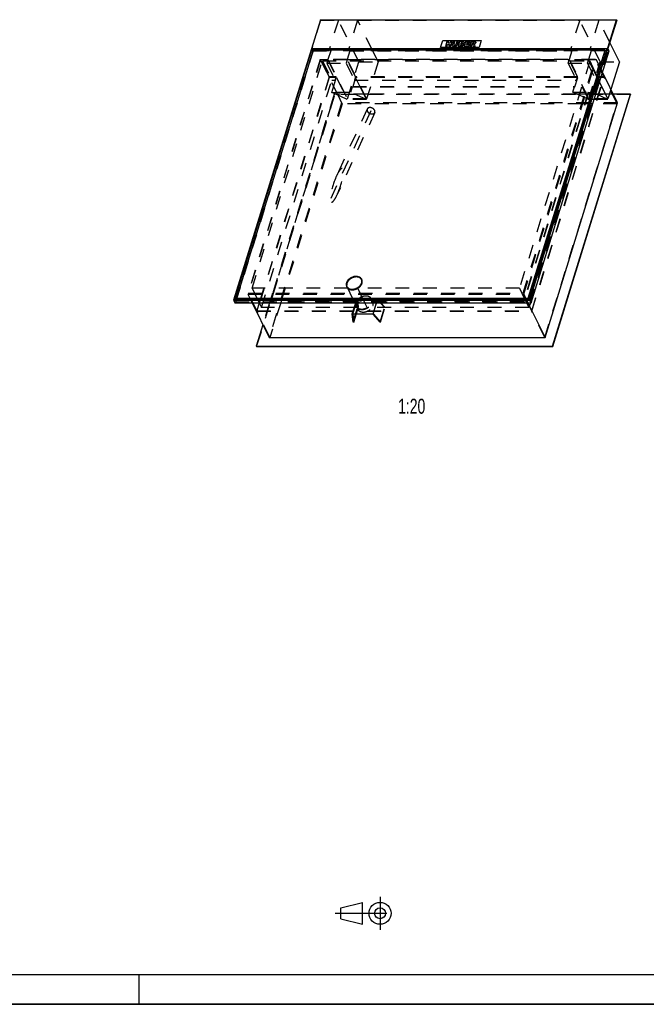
# Model space of a CAD drawing. Header units: millimetres. Extents: x 0 to 8400, y 0 to 5940.
# Tile 2 of 4: x 4200 to 6300, y 0 to 3300. Entities that reach past the tile are written whole.
import ezdxf

# ---------------------------------------------------------------- set-up
doc = ezdxf.new("R2010")
doc.units = ezdxf.units.MM
doc.header["$LTSCALE"] = 462
doc.linetypes.add('CENTER', pattern=[0.6, 0.375, -0.075, 0.075, -0.075])
doc.linetypes.add('HIDDEN', pattern=[0.2, 0.1, -0.1])
doc.layers.get('0').update_dxf_attribs({"linetype": 'CONTINUOUS'})
for name, color, linetype in [('_ACHSEN', 7, 'CONTINUOUS'), ('_KURVEN', 7, 'CONTINUOUS'), ('_ZEICHNUNGSELEM', 7, 'CONTINUOUS'), ('DEFAULT_2', 8, 'HIDDEN')]:
    doc.layers.add(name, color=color, linetype=linetype)
doc.styles.get("Standard").update_dxf_attribs({"font": 'txt', "width": 0.7})

# ---------------------------------------------------------------- blocks, each defined once
blk = doc.blocks.new('PROJEKTIONSMETHODE_1_BL3', base_point=(5360, 305))
at = {"color": 2, "linetype": 'CONTINUOUS'}
for p, q in [((5275.7, 323.3), (5349, 341.7)), ((5349, 268.3), (5349, 341.7)), ((5275.7, 286.7), (5275.7, 323.3)), ((5275.7, 286.7), (5349, 268.3))]:
    blk.add_line(p, q, dxfattribs=at)
at = {"color": 2, "linetype": 'CENTER'}
for p, q in [((5407.7, 360), (5407.7, 250)), ((5257.3, 305), (5462.7, 305))]:
    blk.add_line(p, q, dxfattribs=at)
at = {"color": 2, "linetype": 'CONTINUOUS'}
for radius in [36.7, 18.3]:
    blk.add_circle((5407.7, 305), radius, dxfattribs=at)

msp = doc.modelspace()

# ---------------------------------------------------------------- linework, layer by layer
at = {"color": 7, "linetype": 'CONTINUOUS'}
for p, q in [((5207.579, 3299.614), (4917.1, 2359.622)), ((5207.579, 3299.614), (6200.483, 3299.614)), ((5910.004, 2359.622), (6200.483, 3299.614)), ((6201.093, 3298.371), (6200.483, 3299.614)), ((6201.093, 3298.371), (6171.561, 3202.805)), ((5179.405, 3202.482), (4919.426, 2361.189)), ((6168.625, 3202.482), (5179.405, 3202.482)), ((5182.796, 3195.572), (5179.405, 3202.482)), ((5908.646, 2361.189), (6168.625, 3202.482)), ((6175.222, 3195.346), (6171.561, 3202.805)), ((6209.859, 3158.509), (6177.96, 3223.512)), ((5183.479, 3197.782), (4926.405, 2365.889)), ((6161.646, 3197.782), (5183.479, 3197.782)), ((5904.572, 2365.889), (6161.646, 3197.782)), ((5905.182, 2364.646), (6162.256, 3196.539)), ((5914.274, 2350.92), (6175.222, 3195.346)), ((6161.646, 3197.782), (6162.256, 3196.539)), ((6166.32, 3195.023), (6161.788, 3195.023)), ((6209.859, 3158.509), (6181.335, 3066.207)), ((6203.566, 3020.906), (6153.097, 3123.751)), ((5985.654, 2205.463), (6246.602, 3049.889)), ((5986.264, 2204.22), (6247.212, 3048.646)), ((6246.602, 3049.889), (6189.343, 3049.889)), ((6246.602, 3049.889), (6247.212, 3048.646)), ((5960.531, 2234.446), (6203.566, 3020.906)), ((5345.786, 2428.24), (5345.176, 2429.483)), ((5297.309, 2404.451), (5296.699, 2405.694)), ((4917.1, 2359.622), (4921.37, 2350.92)), ((4917.1, 2359.622), (5910.004, 2359.622)), ((4919.426, 2361.189), (5908.646, 2361.189)), ((4921.37, 2350.92), (5914.274, 2350.92)), ((4926.674, 2365.34), (4925.392, 2361.189)), ((4926.405, 2365.889), (4927.015, 2364.646)), ((4926.405, 2365.889), (5904.572, 2365.889)), ((4927.015, 2364.646), (5905.182, 2364.646)), ((4978.629, 2350.92), (5035.786, 2234.446)), ((5903.374, 2350.92), (5960.531, 2234.446)), ((5904.572, 2365.889), (5905.182, 2364.646)), ((5910.004, 2359.622), (5914.274, 2350.92)), ((5014.875, 2277.058), (4992.75, 2205.463)), ((5035.786, 2234.446), (5960.531, 2234.446)), ((4992.75, 2205.463), (4993.36, 2204.22)), ((4992.75, 2205.463), (5985.654, 2205.463)), ((4993.36, 2204.22), (5986.264, 2204.22)), ((5985.654, 2205.463), (5986.264, 2204.22)), ((0, 0), (8400, 0))]:
    msp.add_line(p, q, dxfattribs=at)
at = {"color": 5, "linetype": 'CONTINUOUS'}
msp.add_line((100, 100), (8300, 100), dxfattribs=at)
at = {"color": 3, "linetype": 'CONTINUOUS'}
for p, q in [((4600, 0), (4600, 100)), ((8400, 0), (0, 0))]:
    msp.add_line(p, q, dxfattribs=at)
at = {"color": 7, "linetype": 'CONTINUOUS'}
for points, knots in [([(5295.729, 2416.35), (5295.294, 2414.538), (5294.95, 2410.859), (5295.924, 2407.272), (5296.699, 2405.694)], [0, 0, 0, 0, 0.51457261, 1, 1, 1, 1]), ([(5327.473, 2438.738), (5323.963, 2438.738), (5316.787, 2437.462), (5308.691, 2433.389), (5303.15, 2428.833), (5298.742, 2423.86), (5296.46, 2419.395), (5295.729, 2416.35)], [0, 0, 0, 0, 0.25462812, 0.51872761, 0.64829871, 0.77285296, 1, 1, 1, 1]), ([(5314.402, 2396.439), (5319.1, 2396.439), (5326.296, 2398.14), (5334.586, 2402.818), (5339.947, 2407.424), (5343.973, 2412.769), (5346.375, 2418.513), (5346.931, 2424.279), (5345.955, 2427.895), (5345.176, 2429.483)], [0, 0, 0, 0, 0.26993976, 0.40942691, 0.54510671, 0.67292577, 0.7905546, 0.89836222, 1, 1, 1, 1]), ([(5345.176, 2429.483), (5344.477, 2430.908), (5342.522, 2433.599), (5338.339, 2436.562), (5333.177, 2438.366), (5329.418, 2438.738), (5327.473, 2438.738)], [0, 0, 0, 0, 0.2268552, 0.46504579, 0.72205395, 1, 1, 1, 1]), ([(5296.699, 2405.694), (5297.398, 2404.269), (5299.353, 2401.578), (5303.536, 2398.615), (5308.698, 2396.811), (5312.457, 2396.439), (5314.402, 2396.439)], [0, 0, 0, 0, 0.2268552, 0.46504579, 0.72205395, 1, 1, 1, 1])]:
    msp.add_open_spline(points, degree=3, knots=knots, dxfattribs=at)
at = {"layer": '_ACHSEN', "color": 8, "linetype": 'HIDDEN'}
for p, q in [((5346.684, 2428.68), (5346.074, 2429.924)), ((5299.822, 2399.504), (4978.774, 2399.504)), ((5296.411, 2404.01), (5295.801, 2405.253)), ((5308.061, 2382.713), (5299.822, 2399.504)), ((5316.927, 2364.646), (5308.061, 2382.713)), ((5874.966, 2399.504), (5332.864, 2399.504)), ((5341.104, 2382.713), (5332.864, 2399.504)), ((5349.97, 2364.646), (5341.104, 2382.713)), ((5329.107, 2355.614), (5041.321, 2355.614)), ((5329.717, 2354.371), (5041.931, 2354.371)), ((5318.624, 2361.189), (5316.927, 2364.646)), ((5323.663, 2350.92), (5318.624, 2361.189)), ((5331.546, 2334.856), (5323.663, 2350.92)), ((5329.717, 2354.371), (5329.107, 2355.614)), ((5351.667, 2361.189), (5349.97, 2364.646)), ((5356.706, 2350.92), (5351.667, 2361.189)), ((5364.589, 2334.856), (5356.706, 2350.92)), ((5379.804, 2361.189), (5378.408, 2364.033)), ((5383.289, 2354.087), (5379.804, 2361.189)), ((5888.697, 2355.614), (5379.857, 2355.614)), ((5380.467, 2354.371), (5379.857, 2355.614)), ((5889.308, 2354.371), (5380.467, 2354.371)), ((5331.546, 2334.856), (5010.499, 2334.856)), ((5333.016, 2329.417), (5328.745, 2338.119)), ((5906.691, 2334.856), (5364.589, 2334.856))]:
    msp.add_line(p, q, dxfattribs=at)
for centre, radius, start, end in [((5315.963, 2410.1), 21.148, 162.825073, 164.233642), ((5333.593, 2422.256), 14.582, 26.138855, 28.54528), ((5328.053, 2422.074), 19.235, 346.497862, 348.055308), ((5309.505, 2410.435), 14.585, 203.383596, 206.137967), ((5370.007, 2347.585), 14.788, 13.043901, 26.084802)]:
    msp.add_arc(centre, radius, start, end, dxfattribs=at)
at = {"layer": '_ACHSEN', "color": 7, "linetype": 'CONTINUOUS'}
for centre, radius, start, end in [((5333.552, 2422.234), 14.629, 28.546578, 31.547818), ((5309.548, 2410.454), 14.632, 200.729123, 203.382654)]:
    msp.add_arc(centre, radius, start, end, dxfattribs=at)
for points, knots in [([(5295.148, 2417.588), (5294.507, 2415.515), (5294.027, 2412.264), (5294.65, 2408.084), (5295.357, 2406.157), (5295.801, 2405.253)], [0, 0, 0, 0, 0.51611132, 0.76043424, 1, 1, 1, 1]), ([(5295.61, 2415.847), (5295.11, 2414.075), (5294.588, 2410.482), (5295.251, 2406.892), (5295.863, 2405.275)], [0, 0, 0, 0, 0.51567821, 1, 1, 1, 1]), ([(5346.074, 2429.924), (5345.601, 2430.887), (5344.424, 2432.734), (5341.223, 2435.941), (5335.74, 2438.763), (5327.983, 2439.883), (5319.62, 2438.85), (5312.78, 2436.295), (5307.685, 2433.326), (5301.109, 2428.409), (5296.71, 2422.644), (5295.148, 2417.588)], [0, 0, 0, 0, 0.05091151, 0.10296447, 0.21356317, 0.3362482, 0.46979736, 0.60942018, 0.67961562, 0.74886961, 1, 1, 1, 1]), ([(5295.801, 2405.253), (5296.273, 2404.29), (5297.451, 2402.443), (5300.651, 2399.236), (5306.135, 2396.414), (5313.891, 2395.293), (5322.255, 2396.326), (5329.094, 2398.881), (5334.19, 2401.851), (5340.766, 2406.768), (5345.165, 2412.533), (5346.727, 2417.588)], [0, 0, 0, 0, 0.05091151, 0.10296447, 0.21356317, 0.3362482, 0.46979736, 0.60942018, 0.67961562, 0.74886961, 1, 1, 1, 1]), ([(5346.019, 2429.888), (5345.11, 2431.369), (5342.659, 2434.102), (5339.477, 2435.89), (5337.758, 2436.577)], [0, 0, 0, 0, 0.48420443, 1, 1, 1, 1]), ([(5346.871, 2418.093), (5347.238, 2419.826), (5347.482, 2423.332), (5346.526, 2426.733), (5345.786, 2428.24)], [0, 0, 0, 0, 0.51344711, 1, 1, 1, 1]), ([(5346.727, 2417.588), (5347.368, 2419.661), (5347.848, 2422.913), (5347.224, 2427.093), (5346.518, 2429.019), (5346.074, 2429.924)], [0, 0, 0, 0, 0.51611132, 0.76043424, 1, 1, 1, 1]), ([(5297.309, 2404.451), (5298.052, 2402.935), (5300.174, 2400.082), (5303.12, 2398.127), (5304.727, 2397.357)], [0, 0, 0, 0, 0.48641825, 1, 1, 1, 1])]:
    msp.add_open_spline(points, degree=3, knots=knots, dxfattribs=at)
at = {"layer": '_ACHSEN', "color": 8, "linetype": 'HIDDEN'}
for points, knots in [([(5328.083, 2437.495), (5323.385, 2437.495), (5316.189, 2435.793), (5307.899, 2431.116), (5302.537, 2426.509), (5298.512, 2421.165), (5296.109, 2415.421), (5295.554, 2409.655), (5296.529, 2406.039), (5297.309, 2404.451)], [0, 0, 0, 0, 0.26993976, 0.40942691, 0.54510671, 0.67292577, 0.7905546, 0.89836222, 1, 1, 1, 1]), ([(5337.758, 2436.577), (5334.036, 2438.066), (5327.565, 2438.73), (5319.189, 2437.191), (5312.812, 2434.786), (5306.95, 2431.294), (5300.495, 2425.685), (5296.949, 2420.199), (5295.758, 2416.345)], [0, 0, 0, 0, 0.2352861, 0.36516908, 0.49896742, 0.63292484, 0.76326008, 1, 1, 1, 1]), ([(5315.012, 2395.195), (5318.522, 2395.195), (5325.698, 2396.471), (5333.794, 2400.545), (5339.335, 2405.101), (5343.743, 2410.073), (5346.025, 2414.539), (5346.756, 2417.583)], [0, 0, 0, 0, 0.25462812, 0.51872761, 0.64829871, 0.77285296, 1, 1, 1, 1]), ([(5345.786, 2428.24), (5345.087, 2429.665), (5343.132, 2432.355), (5338.949, 2435.319), (5333.787, 2437.123), (5330.028, 2437.495), (5328.083, 2437.495)], [0, 0, 0, 0, 0.2268552, 0.46504579, 0.72205395, 1, 1, 1, 1]), ([(5332.864, 2399.504), (5336.285, 2401.494), (5342.265, 2406.286), (5346.284, 2412.936), (5347.337, 2416.345)], [0, 0, 0, 0, 0.52587677, 1, 1, 1, 1]), ([(5347.337, 2416.345), (5347.978, 2418.418), (5348.458, 2421.67), (5347.835, 2425.85), (5347.128, 2427.776), (5346.684, 2428.68)], [0, 0, 0, 0, 0.51611132, 0.76043424, 1, 1, 1, 1]), ([(5296.411, 2404.01), (5296.617, 2403.589), (5297.531, 2401.933), (5298.769, 2400.46), (5299.822, 2399.504)], [0, 0, 0, 0, 0.24786351, 1, 1, 1, 1]), ([(5299.822, 2399.504), (5300.736, 2398.672), (5302.818, 2397.179), (5306.423, 2395.583), (5310.471, 2394.616), (5316.409, 2394.19), (5324.199, 2395.372), (5330.078, 2397.882), (5332.864, 2399.504)], [0, 0, 0, 0, 0.10566755, 0.21709685, 0.33511332, 0.45968851, 0.72432928, 1, 1, 1, 1]), ([(5299.822, 2399.504), (5300.736, 2398.672), (5302.818, 2397.179), (5306.423, 2395.583), (5310.471, 2394.616), (5316.409, 2394.19), (5324.199, 2395.372), (5330.078, 2397.882), (5332.864, 2399.504)], [0, 0, 0, 0, 0.10566755, 0.21709685, 0.33511332, 0.45968851, 0.72432928, 1, 1, 1, 1]), ([(5304.727, 2397.357), (5305.48, 2396.997), (5308.754, 2395.684), (5312.326, 2395.195), (5315.012, 2395.195)], [0, 0, 0, 0, 0.23708005, 1, 1, 1, 1]), ([(5328.092, 2350.455), (5327.452, 2348.381), (5326.972, 2345.13), (5327.595, 2340.95), (5328.302, 2339.023), (5328.745, 2338.119)], [0, 0, 0, 0, 0.51611132, 0.76043424, 1, 1, 1, 1]), ([(5329.717, 2354.371), (5329.55, 2354.051), (5328.921, 2352.783), (5328.403, 2351.46), (5328.092, 2350.455)], [0, 0, 0, 0, 0.25566991, 1, 1, 1, 1]), ([(5328.745, 2338.119), (5329.218, 2337.156), (5330.396, 2335.309), (5333.596, 2332.102), (5339.079, 2329.28), (5346.836, 2328.16), (5355.199, 2329.193), (5362.039, 2331.748), (5367.134, 2334.717), (5373.71, 2339.634), (5378.109, 2345.399), (5379.672, 2350.455)], [0, 0, 0, 0, 0.05091151, 0.10296447, 0.21356317, 0.3362482, 0.46979736, 0.60942018, 0.67961562, 0.74886961, 1, 1, 1, 1]), ([(5378.408, 2364.033), (5377.969, 2364.928), (5376.892, 2366.648), (5374.006, 2369.675), (5369.095, 2372.47), (5362.066, 2373.884), (5354.364, 2373.426), (5346.591, 2371.146), (5337.241, 2366.112), (5331.483, 2360.162), (5329.107, 2355.614)], [0, 0, 0, 0, 0.05065299, 0.10229206, 0.21127632, 0.3312744, 0.46192144, 0.59968527, 0.73926246, 1, 1, 1, 1]), ([(5383.289, 2354.087), (5382.816, 2355.05), (5381.639, 2356.897), (5378.439, 2360.104), (5372.955, 2362.926), (5365.198, 2364.047), (5356.835, 2363.014), (5349.996, 2360.459), (5344.9, 2357.49), (5338.324, 2352.572), (5333.925, 2346.808), (5332.363, 2341.752)], [0, 0, 0, 0, 0.05091151, 0.10296447, 0.21356317, 0.3362482, 0.46979737, 0.60942018, 0.67961562, 0.74886961, 1, 1, 1, 1]), ([(5379.857, 2355.614), (5379.997, 2357.072), (5379.919, 2359.984), (5379.03, 2362.766), (5378.408, 2364.033)], [0, 0, 0, 0, 0.50923848, 1, 1, 1, 1]), ([(5379.672, 2350.455), (5379.772, 2350.78), (5380.135, 2352.063), (5380.373, 2353.383), (5380.467, 2354.371)], [0, 0, 0, 0, 0.255631, 1, 1, 1, 1]), ([(5383.942, 2341.752), (5384.412, 2343.271), (5384.999, 2346.338), (5384.752, 2349.464), (5384.414, 2350.923)], [0, 0, 0, 0, 0.51501368, 1, 1, 1, 1]), ([(5332.363, 2341.752), (5331.722, 2339.679), (5331.242, 2336.427), (5331.865, 2332.247), (5332.572, 2330.321), (5333.016, 2329.417)], [0, 0, 0, 0, 0.51611132, 0.76043424, 1, 1, 1, 1]), ([(5331.546, 2334.856), (5332.46, 2334.025), (5334.543, 2332.531), (5338.147, 2330.935), (5342.195, 2329.969), (5348.133, 2329.543), (5355.923, 2330.725), (5361.802, 2333.235), (5364.589, 2334.856)], [0, 0, 0, 0, 0.10566755, 0.21709685, 0.33511332, 0.45968851, 0.72432928, 1, 1, 1, 1]), ([(5333.016, 2329.417), (5333.489, 2328.454), (5334.666, 2326.607), (5337.866, 2323.4), (5343.35, 2320.578), (5351.106, 2319.457), (5359.47, 2320.49), (5366.309, 2323.045), (5371.405, 2326.014), (5377.981, 2330.932), (5382.38, 2336.696), (5383.942, 2341.752)], [0, 0, 0, 0, 0.05091151, 0.10296447, 0.21356317, 0.3362482, 0.46979737, 0.60942018, 0.67961562, 0.74886961, 1, 1, 1, 1])]:
    msp.add_open_spline(points, degree=3, knots=knots, dxfattribs=at)
at = {"layer": '_KURVEN', "color": 4, "linetype": 'CONTINUOUS'}
for p, q in [((5610.751, 3206.399), (5618.013, 3229.898)), ((5739.7, 3206.399), (5610.751, 3206.399)), ((5618.013, 3229.898), (5746.962, 3229.898)), ((5631.454, 3225.982), (5626.613, 3210.315)), ((5626.613, 3210.315), (5632.305, 3210.315)), ((5637.147, 3225.982), (5631.454, 3225.982)), ((5632.305, 3210.315), (5634.264, 3216.652)), ((5634.264, 3216.652), (5640.484, 3216.652)), ((5635.452, 3220.5), (5637.147, 3225.982)), ((5641.672, 3220.5), (5635.452, 3220.5)), ((5640.484, 3216.652), (5638.525, 3210.315)), ((5638.525, 3210.315), (5644.243, 3210.315)), ((5643.367, 3225.982), (5641.672, 3220.5)), ((5649.084, 3225.982), (5643.367, 3225.982)), ((5644.243, 3210.315), (5649.084, 3225.982)), ((5652.879, 3225.982), (5649.992, 3216.642)), ((5658.558, 3225.982), (5652.879, 3225.982)), ((5655.603, 3216.417), (5658.558, 3225.982)), ((5664.854, 3225.982), (5661.898, 3216.417)), ((5670.533, 3225.982), (5664.854, 3225.982)), ((5667.647, 3216.642), (5670.533, 3225.982)), ((5674.316, 3225.982), (5669.474, 3210.315)), ((5669.474, 3210.315), (5679.301, 3210.315)), ((5684.971, 3225.982), (5674.316, 3225.982)), ((5676.257, 3213.681), (5677.238, 3216.855)), ((5679.16, 3213.681), (5676.257, 3213.681)), ((5677.238, 3216.855), (5680.128, 3216.855)), ((5678.159, 3219.837), (5679.077, 3222.808)), ((5680.635, 3219.837), (5678.159, 3219.837)), ((5679.077, 3222.808), (5681.591, 3222.808)), ((5694.308, 3225.982), (5689.466, 3210.315)), ((5689.466, 3210.315), (5704.997, 3210.315)), ((5709.562, 3225.982), (5694.308, 3225.982)), ((5696.268, 3213.863), (5697.222, 3216.952)), ((5706.094, 3213.863), (5696.268, 3213.863)), ((5697.222, 3216.952), (5706.081, 3216.952)), ((5698.209, 3220.147), (5698.979, 3222.637)), ((5707.068, 3220.147), (5698.209, 3220.147)), ((5698.979, 3222.637), (5708.529, 3222.637)), ((5704.997, 3210.315), (5706.094, 3213.863)), ((5706.081, 3216.952), (5707.068, 3220.147)), ((5712.98, 3225.982), (5708.139, 3210.315)), ((5708.139, 3210.315), (5713.856, 3210.315)), ((5708.529, 3222.637), (5709.562, 3225.982)), ((5722.467, 3225.982), (5712.98, 3225.982)), ((5713.856, 3210.315), (5715.821, 3216.674)), ((5715.821, 3216.674), (5716.324, 3216.674)), ((5716.736, 3219.634), (5717.72, 3222.819)), ((5719.136, 3219.634), (5716.736, 3219.634)), ((5717.72, 3222.819), (5720.221, 3222.819)), ((5718.264, 3215.103), (5719.825, 3210.315)), ((5719.825, 3210.315), (5726.259, 3210.315)), ((5726.259, 3210.315), (5724.894, 3214.846)), ((5746.962, 3229.898), (5739.7, 3206.399))]:
    msp.add_line(p, q, dxfattribs=at)
at = {"layer": '_KURVEN', "color": 8, "linetype": 'HIDDEN'}
msp.add_line((5377.324, 2994.405), (5241.391, 2697.701), dxfattribs=at)
at = {"layer": '_KURVEN', "color": 4, "linetype": 'CONTINUOUS'}
for points in [[(5649.699, 3213.991), (5649.66, 3214.996), (5649.755, 3215.872), (5649.992, 3216.642)], [(5650.353, 3212.188), (5649.94, 3212.773), (5649.723, 3213.372), (5649.699, 3213.991)], [(5651.891, 3210.837), (5651.276, 3211.159), (5650.762, 3211.608), (5650.353, 3212.188)], [(5654.35, 3210.208), (5653.328, 3210.315), (5652.498, 3210.518), (5651.891, 3210.837)], [(5657.241, 3210.048), (5656.336, 3210.048), (5655.373, 3210.101), (5654.35, 3210.208)], [(5655.603, 3216.417), (5655.339, 3215.562), (5655.41, 3214.9), (5655.815, 3214.419)], [(5655.815, 3214.419), (5656.219, 3213.938), (5656.925, 3213.703), (5657.918, 3213.703)], [(5661.381, 3210.571), (5660.175, 3210.23), (5658.786, 3210.048), (5657.241, 3210.048)], [(5657.918, 3213.703), (5658.898, 3213.703), (5659.737, 3213.938), (5660.435, 3214.408)], [(5660.435, 3214.408), (5661.134, 3214.878), (5661.631, 3215.552), (5661.898, 3216.417)], [(5664.06, 3211.865), (5663.14, 3211.245), (5662.254, 3210.817), (5661.381, 3210.571)], [(5666.323, 3214.023), (5665.729, 3213.201), (5664.98, 3212.485), (5664.06, 3211.865)], [(5667.647, 3216.642), (5667.36, 3215.712), (5666.916, 3214.846), (5666.323, 3214.023)], [(5679.16, 3213.681), (5680.14, 3213.681), (5680.874, 3213.82), (5681.369, 3214.12)], [(5681.917, 3210.526), (5680.59, 3210.379), (5679.715, 3210.315), (5679.301, 3210.315)], [(5682.082, 3216.428), (5681.766, 3216.706), (5681.121, 3216.855), (5680.128, 3216.855)], [(5680.635, 3219.837), (5681.514, 3219.837), (5682.17, 3219.965), (5682.601, 3220.222)], [(5681.369, 3214.12), (5681.863, 3214.419), (5682.186, 3214.814), (5682.342, 3215.317)], [(5683.281, 3222.423), (5683.009, 3222.68), (5682.445, 3222.808), (5681.591, 3222.808)], [(5684.238, 3211.041), (5683.687, 3210.807), (5682.906, 3210.636), (5681.917, 3210.526)], [(5682.342, 3215.317), (5682.484, 3215.776), (5682.398, 3216.15), (5682.082, 3216.428)], [(5682.601, 3220.222), (5683.032, 3220.478), (5683.327, 3220.863), (5683.479, 3221.354)], [(5683.479, 3221.354), (5683.617, 3221.803), (5683.554, 3222.167), (5683.281, 3222.423)], [(5686.533, 3212.582), (5685.881, 3211.929), (5685.12, 3211.416), (5684.238, 3211.041)], [(5684.971, 3225.982), (5686.743, 3225.982), (5687.985, 3225.608), (5688.708, 3224.86)], [(5687.53, 3219.696), (5686.937, 3219.249), (5686.165, 3218.907), (5685.219, 3218.651)], [(5685.219, 3218.651), (5686.453, 3218.373), (5687.278, 3217.913), (5687.702, 3217.251)], [(5687.878, 3214.772), (5687.627, 3213.959), (5687.173, 3213.222), (5686.533, 3212.582)], [(5689.282, 3222.081), (5688.995, 3221.151), (5688.411, 3220.361), (5687.53, 3219.696)], [(5687.702, 3217.251), (5688.125, 3216.588), (5688.185, 3215.765), (5687.878, 3214.772)], [(5688.708, 3224.86), (5689.432, 3224.112), (5689.622, 3223.182), (5689.282, 3222.081)], [(5717.597, 3216.302), (5717.264, 3216.545), (5716.839, 3216.674), (5716.324, 3216.674)], [(5718.264, 3215.103), (5718.062, 3215.721), (5717.848, 3216.118), (5717.597, 3216.302)], [(5719.136, 3219.634), (5719.387, 3219.634), (5719.91, 3219.698), (5720.71, 3219.841)], [(5722.215, 3222.409), (5721.924, 3222.68), (5721.251, 3222.819), (5720.221, 3222.819)], [(5720.71, 3219.841), (5721.107, 3219.912), (5721.458, 3220.072), (5721.782, 3220.337)], [(5721.782, 3220.337), (5722.097, 3220.596), (5722.319, 3220.906), (5722.424, 3221.248)], [(5722.424, 3221.248), (5722.579, 3221.75), (5722.51, 3222.135), (5722.215, 3222.409)], [(5724.632, 3217.842), (5724.072, 3217.593), (5723.343, 3217.39), (5722.439, 3217.229)], [(5722.439, 3217.229), (5723.055, 3217.026), (5723.498, 3216.834), (5723.744, 3216.645)], [(5722.467, 3225.982), (5724.226, 3225.982), (5725.531, 3225.854), (5726.382, 3225.597)], [(5723.744, 3216.645), (5723.914, 3216.513), (5724.133, 3216.246), (5724.402, 3215.818)], [(5724.402, 3215.818), (5724.664, 3215.402), (5724.829, 3215.081), (5724.894, 3214.846)], [(5726.902, 3219.375), (5726.276, 3218.747), (5725.514, 3218.234), (5724.632, 3217.842)], [(5726.382, 3225.597), (5727.233, 3225.341), (5727.825, 3224.86), (5728.184, 3224.163)], [(5728.26, 3221.632), (5727.99, 3220.756), (5727.532, 3220.008), (5726.902, 3219.375)], [(5728.184, 3224.163), (5728.539, 3223.47), (5728.568, 3222.626), (5728.26, 3221.632)]]:
    msp.add_open_spline(points, degree=3, dxfattribs=at)
at = {"layer": 'DEFAULT_2', "color": 8, "linetype": 'HIDDEN'}
for p, q in [((5208.19, 3298.371), (5207.579, 3299.614)), ((5208.19, 3298.371), (5178.657, 3202.805)), ((5208.19, 3298.371), (5268.059, 3298.371)), ((5268.059, 3298.371), (5238.526, 3202.805)), ((5336.693, 3158.509), (5268.059, 3298.371)), ((5332.533, 3298.371), (5303.001, 3202.805)), ((5332.533, 3298.371), (6076.75, 3298.371)), ((5381.895, 3197.782), (5332.533, 3298.371)), ((6076.75, 3298.371), (6047.218, 3202.805)), ((6145.384, 3158.509), (6076.75, 3298.371)), ((6141.224, 3298.371), (6111.692, 3202.805)), ((6201.093, 3298.371), (6141.224, 3298.371)), ((6177.96, 3223.512), (6141.224, 3298.371)), ((5182.318, 3195.346), (5178.657, 3202.805)), ((5178.657, 3202.805), (5238.526, 3202.805)), ((5238.526, 3202.805), (5242.187, 3195.346)), ((5303.001, 3202.805), (6047.218, 3202.805)), ((5306.661, 3195.346), (5303.001, 3202.805)), ((6047.218, 3202.805), (6050.878, 3195.346)), ((6111.692, 3202.805), (6171.561, 3202.805)), ((6115.353, 3195.346), (6111.692, 3202.805)), ((6172.285, 3195.023), (6168.625, 3202.482)), ((5182.318, 3195.346), (4921.37, 2350.92)), ((5183.066, 3195.023), (4926.674, 2365.34)), ((5184.089, 3196.539), (4927.015, 2364.646)), ((5182.318, 3195.346), (5242.187, 3195.346)), ((5183.066, 3195.023), (5182.796, 3195.572)), ((6161.788, 3195.023), (5183.066, 3195.023)), ((5183.479, 3197.782), (5184.089, 3196.539)), ((6162.256, 3196.539), (5184.089, 3196.539)), ((5242.187, 3195.346), (5233.23, 3166.363)), ((5306.661, 3195.346), (5297.705, 3166.363)), ((5306.661, 3195.346), (6050.878, 3195.346)), ((5401.167, 3158.509), (5381.895, 3197.782)), ((5912.306, 2353.73), (6172.285, 3195.023)), ((6050.878, 3195.346), (6041.922, 3166.363)), ((6115.353, 3195.346), (6106.396, 3166.363)), ((6175.222, 3195.346), (6115.353, 3195.346)), ((6172.285, 3195.023), (6166.32, 3195.023)), ((5207.441, 3166.363), (4964.406, 2379.903)), ((5208.189, 3166.04), (4966.122, 2382.713)), ((4978.774, 2399.504), (5214.305, 3161.681)), ((5207.441, 3166.363), (5233.23, 3166.363)), ((5207.441, 3166.363), (5278.821, 3020.906)), ((5236.863, 3107.608), (5208.189, 3166.04)), ((6129.25, 3166.04), (5208.189, 3166.04)), ((5214.305, 3161.681), (6110.497, 3161.681)), ((5214.305, 3161.681), (5246.029, 3097.033)), ((5232.746, 3164.796), (5229.478, 3154.221)), ((5229.478, 3154.221), (5293.953, 3154.221)), ((5229.478, 3154.221), (5257.542, 3097.033)), ((5232.746, 3164.796), (5260.81, 3107.608)), ((5297.221, 3164.796), (5232.746, 3164.796)), ((5233.23, 3166.363), (5298.204, 3033.96)), ((5297.221, 3164.796), (5293.953, 3154.221)), ((5293.953, 3154.221), (5322.017, 3097.033)), ((5325.284, 3107.608), (5297.221, 3164.796)), ((5297.705, 3166.363), (6041.922, 3166.363)), ((5362.679, 3033.96), (5297.705, 3166.363)), ((5298.204, 3033.96), (5336.693, 3158.509)), ((5336.693, 3158.509), (5401.167, 3158.509)), ((5401.167, 3158.509), (5375.371, 3075.032)), ((6110.497, 3161.681), (5874.966, 2399.504)), ((5887.183, 2382.713), (6129.25, 3166.04)), ((5889.151, 2379.903), (6132.186, 3166.363)), ((6038.17, 3154.221), (6041.438, 3164.796)), ((6038.17, 3154.221), (6102.644, 3154.221)), ((6038.17, 3154.221), (6066.234, 3097.033)), ((6069.502, 3107.608), (6041.438, 3164.796)), ((6105.912, 3164.796), (6041.438, 3164.796)), ((6041.922, 3166.363), (6106.896, 3033.96)), ((6102.644, 3154.221), (6105.912, 3164.796)), ((6102.644, 3154.221), (6130.708, 3097.033)), ((6105.912, 3164.796), (6119.996, 3136.096)), ((6106.396, 3166.363), (6132.186, 3166.363)), ((6171.37, 3033.96), (6106.396, 3166.363)), ((6106.896, 3033.96), (6145.384, 3158.509)), ((6110.497, 3161.681), (6121.177, 3139.917)), ((6119.996, 3136.096), (6133.976, 3107.608)), ((6121.177, 3139.917), (6135.647, 3110.431)), ((6157.924, 3107.608), (6129.25, 3166.04)), ((6144.915, 3140.423), (6132.186, 3166.363)), ((6147.696, 3134.757), (6144.915, 3140.423)), ((6145.384, 3158.509), (6209.859, 3158.509)), ((6153.097, 3123.751), (6147.696, 3134.757)), ((5237.473, 3106.365), (4995.406, 2323.038)), ((5236.863, 3107.608), (5012.853, 2382.713)), ((5260.81, 3107.608), (5236.863, 3107.608)), ((5261.42, 3106.365), (5237.473, 3106.365)), ((5266.869, 3046.461), (5237.473, 3106.365)), ((5245.868, 3056.037), (5261.42, 3106.365)), ((5257.542, 3097.033), (5260.81, 3107.608)), ((5261.42, 3106.365), (5297.72, 3032.393)), ((5325.895, 3106.365), (5316.212, 3075.032)), ((5325.284, 3107.608), (5322.017, 3097.033)), ((6069.502, 3107.608), (5325.284, 3107.608)), ((6070.112, 3106.365), (5325.895, 3106.365)), ((5341.271, 3075.032), (5325.895, 3106.365)), ((5915.857, 2324.281), (6157.924, 3107.608)), ((5916.467, 2323.038), (6158.534, 3106.365)), ((6060.429, 3075.032), (6070.112, 3106.365)), ((6066.234, 3097.033), (6069.502, 3107.608)), ((6106.412, 3032.393), (6070.112, 3106.365)), ((6134.586, 3106.365), (6119.034, 3056.037)), ((6133.976, 3107.608), (6130.708, 3097.033)), ((6134.775, 3107.608), (6133.976, 3107.608)), ((6158.534, 3106.365), (6134.586, 3106.365)), ((6134.586, 3106.365), (6137.247, 3100.943)), ((6137.032, 3107.608), (6134.775, 3107.608)), ((6135.647, 3110.431), (6138.428, 3104.764)), ((6139.307, 3107.608), (6137.032, 3107.608)), ((6138.428, 3104.764), (6142.221, 3097.033)), ((6148.109, 3107.608), (6139.307, 3107.608)), ((6157.924, 3107.608), (6148.109, 3107.608)), ((6201.85, 3018.096), (6158.534, 3106.365)), ((5010.499, 2334.856), (5246.029, 3097.033)), ((5246.029, 3097.033), (5257.542, 3097.033)), ((5309.471, 3056.435), (5315.602, 3076.275)), ((5315.602, 3076.275), (6059.819, 3076.275)), ((5316.212, 3075.032), (5315.602, 3076.275)), ((5316.212, 3075.032), (6060.429, 3075.032)), ((5322.017, 3097.033), (6066.234, 3097.033)), ((5362.195, 3032.393), (5341.271, 3075.032)), ((5375.371, 3075.032), (5362.679, 3033.96)), ((6142.221, 3097.033), (5911.655, 2350.92)), ((6053.688, 3056.435), (6059.819, 3076.275)), ((6060.429, 3075.032), (6059.819, 3076.275)), ((6130.708, 3097.033), (6142.221, 3097.033)), ((6137.247, 3100.943), (6142.648, 3089.937)), ((6142.648, 3089.937), (6170.886, 3032.393)), ((5254.308, 3048.646), (4993.36, 2204.22)), ((5041.321, 2355.614), (5257.891, 3056.435)), ((5253.698, 3049.889), (5047.525, 2382.713)), ((5050.69, 2382.713), (5258.763, 3056.037)), ((5245.868, 3056.037), (5258.763, 3056.037)), ((5257.17, 3050.884), (5245.868, 3056.037)), ((5253.698, 3049.889), (5254.308, 3048.646)), ((5256.863, 3049.889), (5253.698, 3049.889)), ((6247.212, 3048.646), (5254.308, 3048.646)), ((5259.35, 3049.889), (5256.863, 3049.889)), ((5297.72, 3032.393), (5257.17, 3050.884)), ((5257.891, 3056.435), (5309.471, 3056.435)), ((5258.763, 3056.037), (5257.891, 3056.435)), ((5367.601, 3049.889), (5259.35, 3049.889)), ((5280.789, 3018.096), (5266.869, 3046.461)), ((5362.195, 3032.393), (5309.471, 3056.435)), ((6068.042, 3049.889), (5367.601, 3049.889)), ((6105.267, 3056.435), (5888.697, 2355.614)), ((6106.139, 3056.037), (5889.308, 2354.371)), ((6053.688, 3056.435), (6105.267, 3056.435)), ((6090.23, 3039.772), (6053.688, 3056.435)), ((6093.357, 3049.889), (6068.042, 3049.889)), ((6106.412, 3032.393), (6090.23, 3039.772)), ((6116.938, 3049.889), (6093.357, 3049.889)), ((6106.139, 3056.037), (6105.267, 3056.435)), ((6106.139, 3056.037), (6119.034, 3056.037)), ((6121.47, 3049.889), (6116.938, 3049.889)), ((6122.834, 3054.304), (6119.034, 3056.037)), ((6130.272, 3049.889), (6121.47, 3049.889)), ((6130.549, 3050.786), (6122.834, 3054.304)), ((6176.293, 3049.889), (6130.272, 3049.889)), ((6170.886, 3032.393), (6130.549, 3050.786)), ((6181.335, 3066.207), (6171.37, 3033.96)), ((6189.343, 3049.889), (6176.293, 3049.889)), ((5278.821, 3020.906), (5035.786, 2234.446)), ((5280.789, 3018.096), (5084.44, 2382.713)), ((6203.566, 3020.906), (5278.821, 3020.906)), ((6083.532, 3018.096), (5280.789, 3018.096)), ((5362.195, 3032.393), (5297.72, 3032.393)), ((5362.679, 3033.96), (5298.204, 3033.96)), ((5959.783, 2234.769), (6201.85, 3018.096)), ((6107.113, 3018.096), (6083.532, 3018.096)), ((6111.531, 3032.393), (6106.412, 3032.393)), ((6171.37, 3033.96), (6106.896, 3033.96)), ((6111.645, 3018.096), (6107.113, 3018.096)), ((6116.064, 3032.393), (6111.531, 3032.393)), ((6120.447, 3018.096), (6111.645, 3018.096)), ((6124.866, 3032.393), (6116.064, 3032.393)), ((6201.85, 3018.096), (6120.447, 3018.096)), ((6170.886, 3032.393), (6124.866, 3032.393)), ((5364.596, 3000.236), (5261.512, 2775.232)), ((5390.052, 2988.573), (5264.035, 2713.515)), ((4964.406, 2379.903), (5889.151, 2379.903)), ((4964.406, 2379.903), (4971.893, 2364.646)), ((4994.796, 2324.281), (4966.122, 2382.713)), ((4966.122, 2382.713), (5887.183, 2382.713)), ((4978.774, 2399.504), (4987.014, 2382.713)), ((4987.014, 2382.713), (4995.88, 2364.646)), ((5012.853, 2382.713), (5007.27, 2364.646)), ((5047.525, 2382.713), (5041.941, 2364.646)), ((5045.107, 2364.646), (5050.69, 2382.713)), ((5084.44, 2382.713), (5078.857, 2364.646)), ((5874.966, 2399.504), (5883.206, 2382.713)), ((5883.206, 2382.713), (5892.072, 2364.646)), ((5915.857, 2324.281), (5887.183, 2382.713)), ((5889.151, 2379.903), (5896.639, 2364.646)), ((4923.087, 2353.73), (4919.426, 2361.189)), ((4925.392, 2361.189), (4923.087, 2353.73)), ((4923.087, 2353.73), (5912.306, 2353.73)), ((4971.893, 2364.646), (4973.59, 2361.189)), ((4973.59, 2361.189), (4978.629, 2350.92)), ((5002.869, 2350.404), (4994.796, 2324.281)), ((4995.88, 2364.646), (4997.576, 2361.189)), ((4997.576, 2361.189), (5002.616, 2350.92)), ((5002.616, 2350.92), (5010.499, 2334.856)), ((5003.028, 2350.92), (5002.869, 2350.404)), ((5006.202, 2361.189), (5003.028, 2350.92)), ((5007.27, 2364.646), (5006.202, 2361.189)), ((5037.7, 2350.92), (5014.875, 2277.058)), ((5040.873, 2361.189), (5037.7, 2350.92)), ((5074.615, 2350.92), (5038.722, 2234.769)), ((5041.941, 2364.646), (5040.873, 2361.189)), ((5041.931, 2354.371), (5041.321, 2355.614)), ((5041.931, 2354.371), (5044.038, 2361.189)), ((5044.038, 2361.189), (5045.107, 2364.646)), ((5077.789, 2361.189), (5074.615, 2350.92)), ((5078.857, 2364.646), (5077.789, 2361.189)), ((5314.758, 2314.025), (5326.159, 2350.92)), ((5316.781, 2312.782), (5331.789, 2361.348)), ((5326.159, 2350.92), (5329.333, 2361.189)), ((5329.333, 2361.189), (5329.766, 2362.591)), ((5332.357, 2334.94), (5329.766, 2362.591)), ((5329.766, 2362.591), (5379.116, 2362.591)), ((5399.112, 2361.348), (5331.789, 2361.348)), ((5331.789, 2361.348), (5331.804, 2361.189)), ((5331.804, 2361.189), (5332.767, 2350.92)), ((5332.767, 2350.92), (5334.294, 2334.619)), ((5379.116, 2362.591), (5399.916, 2362.591)), ((5384.104, 2312.782), (5399.112, 2361.348)), ((5384.908, 2314.025), (5396.309, 2350.92)), ((5396.309, 2350.92), (5399.482, 2361.189)), ((5422.841, 2334.619), (5399.112, 2361.348)), ((5399.482, 2361.189), (5399.916, 2362.591)), ((5399.916, 2362.591), (5401.16, 2361.189)), ((5401.16, 2361.189), (5410.277, 2350.92)), ((5410.277, 2350.92), (5424.463, 2334.94)), ((5889.308, 2354.371), (5888.697, 2355.614)), ((5892.072, 2364.646), (5893.769, 2361.189)), ((5893.769, 2361.189), (5898.808, 2350.92)), ((5896.639, 2364.646), (5898.335, 2361.189)), ((5898.335, 2361.189), (5903.374, 2350.92)), ((5898.808, 2350.92), (5906.691, 2334.856)), ((5911.655, 2350.92), (5906.691, 2334.856)), ((5912.306, 2353.73), (5908.646, 2361.189)), ((4994.796, 2324.281), (5915.857, 2324.281)), ((4995.406, 2323.038), (5916.467, 2323.038)), ((5038.722, 2234.769), (4995.406, 2323.038)), ((5317.349, 2286.374), (5314.758, 2314.025)), ((5314.758, 2314.025), (5384.908, 2314.025)), ((5384.104, 2312.782), (5316.781, 2312.782)), ((5316.781, 2312.782), (5319.286, 2286.052)), ((5317.349, 2286.374), (5332.357, 2334.94)), ((5319.286, 2286.052), (5332.814, 2329.829)), ((5334.294, 2334.619), (5332.357, 2334.94)), ((5332.814, 2329.829), (5334.294, 2334.619)), ((5407.833, 2286.052), (5384.104, 2312.782)), ((5384.908, 2314.025), (5409.455, 2286.374)), ((5407.833, 2286.052), (5422.841, 2334.619)), ((5409.455, 2286.374), (5424.463, 2334.94)), ((5424.463, 2334.94), (5422.841, 2334.619)), ((5959.783, 2234.769), (5916.467, 2323.038)), ((5319.286, 2286.052), (5317.349, 2286.374)), ((5409.455, 2286.374), (5407.833, 2286.052)), ((5038.722, 2234.769), (5959.783, 2234.769))]:
    msp.add_line(p, q, dxfattribs=at)
for start_param, end_param in [(1.0596932, 3.20884289), (0.06725023, 1.0596932), (-2.08189945, 0.06725023), (-3.07434242, -2.08189945)]:
    msp.add_ellipse((5262.774, 2744.373), major_axis=(18.272, 56.323), ratio=0.20761424, start_param=start_param, end_param=end_param, dxfattribs=at)
for points, knots in [([(5373.793, 3005.072), (5372.768, 3005.072), (5370.793, 3004.879), (5368.091, 3003.938), (5365.924, 3002.389), (5364.937, 3000.978), (5364.596, 3000.236)], [0, 0, 0, 0, 0.28112301, 0.53914696, 0.77602823, 1, 1, 1, 1]), ([(5390.052, 2988.573), (5390.421, 2989.378), (5390.855, 2991.209), (5390.471, 2994.101), (5389.152, 2996.967), (5386.236, 3000.593), (5381.094, 3003.965), (5376.212, 3005.072), (5373.793, 3005.072)], [0, 0, 0, 0, 0.09986456, 0.20637065, 0.32341143, 0.45137346, 0.7272034, 1, 1, 1, 1]), ([(5364.596, 3000.236), (5364.228, 2999.431), (5363.794, 2997.6), (5364.178, 2994.708), (5365.496, 2991.842), (5368.413, 2988.216), (5373.555, 2984.844), (5378.437, 2983.737), (5380.855, 2983.737)], [0, 0, 0, 0, 0.09986456, 0.20637065, 0.32341143, 0.45137346, 0.7272034, 1, 1, 1, 1]), ([(5380.855, 2983.737), (5381.88, 2983.737), (5383.856, 2983.931), (5386.558, 2984.872), (5388.725, 2986.42), (5389.712, 2987.831), (5390.052, 2988.573)], [0, 0, 0, 0, 0.28112301, 0.53914696, 0.77602823, 1, 1, 1, 1])]:
    msp.add_open_spline(points, degree=3, knots=knots, dxfattribs=at)

# ---------------------------------------------------------------- block references
at = {"color": 2, "linetype": 'CONTINUOUS'}
msp.add_blockref('PROJEKTIONSMETHODE_1_BL3', (5360, 305), dxfattribs=at)

# ---------------------------------------------------------------- texts
at = {"layer": '_ZEICHNUNGSELEM', "color": 2, "linetype": 'CONTINUOUS', "insert": (5559.295, 2029.22), "char_height": 50, "width": 187.5, "attachment_point": 3, "line_spacing_factor": 0.9}
msp.add_mtext('1:20', dxfattribs=at)

doc.saveas('drawing.dxf')
